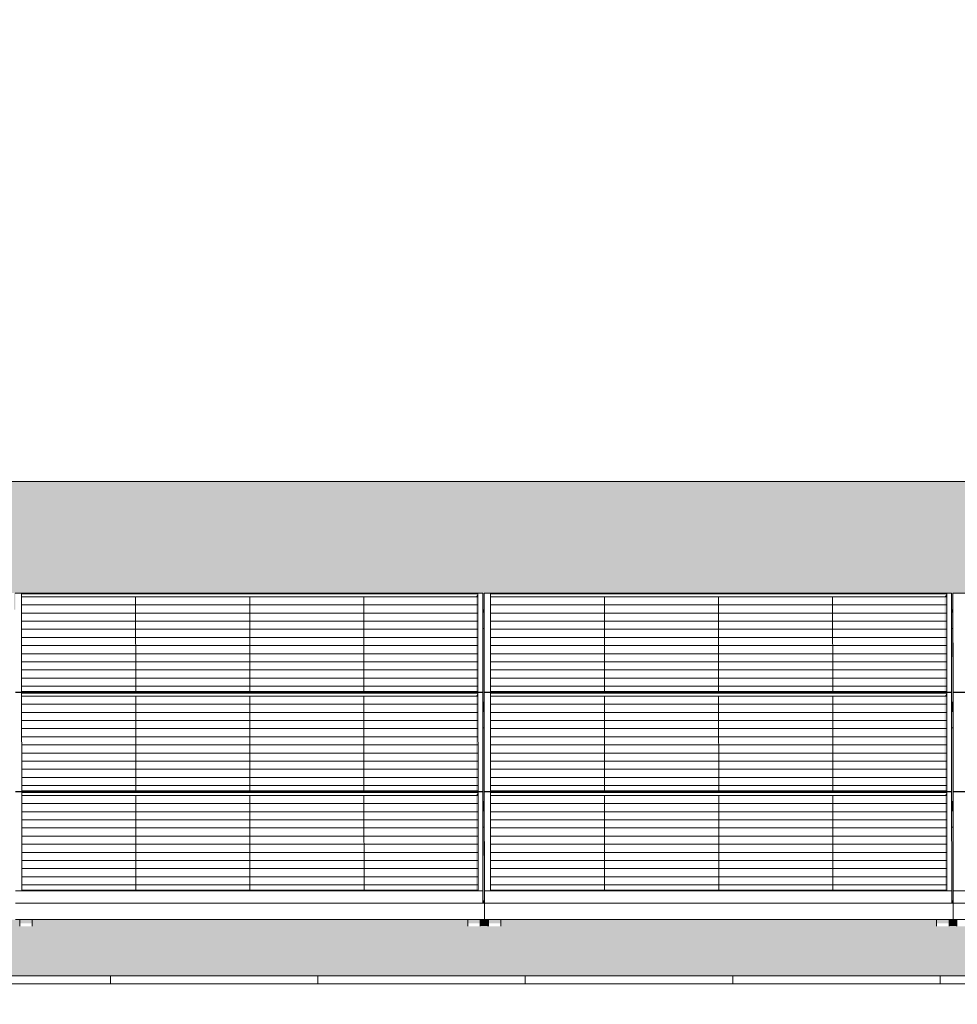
# Model space of a CAD drawing. Header units: metres. Extents: x -111 to -1, y -8 to 26.
# Tile 253 of 256: x -46.34 to -44.08, y 5.95 to 8.33. Entities that reach past the tile are written whole.
import ezdxf

# ---------------------------------------------------------------- set-up
doc = ezdxf.new("R2010")
doc.units = ezdxf.units.M
doc.header["$MEASUREMENT"] = 0
for name, color, linetype in [('30 Dachaufbau', 7, 'Continuous'), ('70 PV-Anlage', 7, 'Continuous'), ('94 Genehmigungsplanung Bemaßung', 7, 'Continuous')]:
    doc.layers.add(name, color=color, linetype=linetype)
doc.styles.add('ERSTELLTER_STIL_2', font='arial.ttf')
doc.dimstyles.new('ERSTELLTER_STIL__1', dxfattribs={"dimtxt": 0.25, "dimasz": 0.19, "dimexe": 0.18, "dimexo": 0.1, "dimgap": 0, "dimtad": 1, "dimtih": 1, "dimtoh": 1, "dimzin": 0, "dimdsep": 46, "dimtxsty": 'ERSTELLTER_STIL_2', "dimblk": 'ARROWHEAD_6', "dimblk1": 'ARROWHEAD_6', "dimblk2": 'ARROWHEAD_6', "dimcen": 0.09, "dimclrd": 7, "dimclre": 7, "dimclrt": 7, "dimazin": 0, "dimtfac": 1, "dimtdec": 4, "dimtmove": 0, "dimatfit": 3, "dimfxl": 1, "dimtolj": 1, "dimtzin": 0, "dimarcsym": 0})

# ---------------------------------------------------------------- blocks, each defined once
blk = doc.blocks.new('*X3', base_point=(-27236.1321, 0))
at = {"layer": '30 Dachaufbau', "color": 7, "linetype": 'Continuous', "lineweight": 13}
for p, q in [((-46.1225, 6.0035), (-46.1225, 6.0233)), ((-46.1225, 6.0035), (-46.1225, 6.0233)), ((-45.6225, 6.0035), (-45.6225, 6.0233)), ((-45.6225, 6.0035), (-45.6225, 6.0233)), ((-45.1225, 6.0035), (-45.1225, 6.0233)), ((-45.1225, 6.0035), (-45.1225, 6.0233)), ((-44.6225, 6.0035), (-44.6225, 6.0233)), ((-44.6225, 6.0035), (-44.6225, 6.0233)), ((-44.1225, 6.0035), (-44.1225, 6.0233)), ((-44.1225, 6.0035), (-44.1225, 6.0233))]:
    blk.add_line(p, q, dxfattribs=at)
blk = doc.blocks.new('*X34', base_point=(-27236.1321, 0))
at = {"layer": '30 Dachaufbau', "linetype": 'Continuous', "lineweight": 0, "true_color": 0x000000}
blk.add_hatch(color=18, dxfattribs=at).paths.add_polyline_path([(-45.225, 6.8599), (-45.2249, 6.6824), (-45.2214, 6.6824), (-45.2215, 6.8599)])
blk = doc.blocks.new('*X35', base_point=(-27236.1321, 0))
at = {"layer": '30 Dachaufbau', "linetype": 'Continuous', "lineweight": 0, "true_color": 0x000000}
blk.add_hatch(color=18, dxfattribs=at).paths.add_polyline_path([(-45.2214, 6.6205), (-45.2249, 6.6205), (-45.2247, 6.443), (-45.2213, 6.443)])
blk = doc.blocks.new('*X36', base_point=(-27236.1321, 0))
at = {"layer": '30 Dachaufbau', "linetype": 'Continuous', "lineweight": 0, "true_color": 0x000000}
blk.add_hatch(color=18, dxfattribs=at).paths.add_polyline_path([(-45.2212, 6.3811), (-45.2247, 6.3811), (-45.2246, 6.2278), (-45.2246, 6.2036), (-45.2211, 6.2036)])
blk = doc.blocks.new('*X37', base_point=(-27236.1321, 0))
at = {"layer": '30 Dachaufbau', "linetype": 'Continuous', "lineweight": 0, "true_color": 0x000000}
blk.add_hatch(color=18, dxfattribs=at).paths.add_polyline_path([(-44.0915, 6.8599), (-44.095, 6.8599), (-44.0949, 6.6824), (-44.0914, 6.6824)])
blk = doc.blocks.new('*X38', base_point=(-27236.1321, 0))
at = {"layer": '30 Dachaufbau', "linetype": 'Continuous', "lineweight": 0, "true_color": 0x000000}
blk.add_hatch(color=18, dxfattribs=at).paths.add_polyline_path([(-44.0949, 6.6205), (-44.0947, 6.443), (-44.0913, 6.443), (-44.0914, 6.6205)])
blk = doc.blocks.new('*X39', base_point=(-27236.1321, 0))
at = {"layer": '30 Dachaufbau', "linetype": 'Continuous', "lineweight": 0, "true_color": 0x000000}
blk.add_hatch(color=18, dxfattribs=at).paths.add_polyline_path([(-44.0912, 6.3811), (-44.0947, 6.3811), (-44.0946, 6.2278), (-44.0946, 6.2036), (-44.0911, 6.2036)])
blk = doc.blocks.new('*X106', base_point=(-27236.1321, 0))
at = {"layer": '30 Dachaufbau', "linetype": 'Continuous', "lineweight": 0, "true_color": 0x000000}
h = blk.add_hatch(color=18, dxfattribs=at)
h.paths.add_polyline_path([(-58.6225, 7.2143), (-58.6225, 6.0233), (-16.8411, 6.0233), (-16.8411, 7.2143), (-22.8511, 7.2143), (-22.8511, 7.0042), (-37.6511, 7.0042), (-37.6511, 7.2143)])
h.paths.add_polyline_path([(-57.6516, 6.9157), (-57.6516, 6.9454), (-56.5251, 6.9454), (-56.525, 6.9051), (-56.5216, 6.9051), (-56.5216, 6.9157), (-56.5216, 6.9454), (-55.3951, 6.9454), (-55.395, 6.9051), (-55.3916, 6.9051), (-55.3916, 6.9157), (-55.3916, 6.9454), (-54.2651, 6.9454), (-54.265, 6.9051), (-54.2616, 6.9051), (-54.2616, 6.9157), (-54.2616, 6.9454), (-53.1351, 6.9454), (-53.135, 6.9051), (-53.1316, 6.9051), (-53.1316, 6.9157), (-53.1316, 6.9454), (-52.0051, 6.9454), (-52.005, 6.9051), (-52.0016, 6.9051), (-52.0016, 6.9157), (-52.0016, 6.9454), (-50.8751, 6.9454), (-50.875, 6.9051), (-50.8716, 6.9051), (-50.8716, 6.9157), (-50.8716, 6.9454), (-49.7451, 6.9454), (-49.745, 6.9051), (-49.7416, 6.9051), (-49.7416, 6.9157), (-49.7416, 6.9454), (-48.6151, 6.9454), (-48.615, 6.9051), (-48.6116, 6.9051), (-48.6116, 6.9157), (-48.6116, 6.9454), (-47.4851, 6.9454), (-47.485, 6.9051), (-47.4816, 6.9051), (-47.4816, 6.9157), (-47.4816, 6.9454), (-46.3551, 6.9454), (-46.355, 6.9051), (-46.3516, 6.9051), (-46.3516, 6.9157), (-46.3516, 6.9454), (-45.2251, 6.9454), (-45.225, 6.9051), (-45.2216, 6.9051), (-45.2216, 6.9157), (-45.2216, 6.9454), (-44.0951, 6.9454), (-44.095, 6.9051), (-44.0916, 6.9051), (-44.0916, 6.9157), (-44.0916, 6.9454), (-42.9651, 6.9454), (-42.965, 6.9051), (-42.9616, 6.9051), (-42.9616, 6.9157), (-42.9616, 6.9454), (-41.8351, 6.9454), (-41.835, 6.9051), (-41.8316, 6.9051), (-41.8316, 6.9157), (-41.8316, 6.9454), (-40.7051, 6.9454), (-40.705, 6.9051), (-40.7016, 6.9051), (-40.7016, 6.9157), (-40.7016, 6.9454), (-39.5751, 6.9454), (-39.575, 6.9051), (-39.5716, 6.9051), (-39.5716, 6.9157), (-39.5716, 6.9454), (-38.4451, 6.9454), (-38.445, 6.9051), (-38.4416, 6.9051), (-38.4416, 6.9157), (-38.4416, 6.9454), (-37.3151, 6.9454), (-37.315, 6.9051), (-37.3116, 6.9051), (-37.3116, 6.9157), (-37.3116, 6.9454), (-36.1851, 6.9454), (-36.185, 6.9051), (-36.1816, 6.9051), (-36.1816, 6.9157), (-36.1816, 6.9454), (-35.0551, 6.9454), (-35.055, 6.9051), (-35.0516, 6.9051), (-35.0516, 6.9157), (-35.0516, 6.9454), (-33.9251, 6.9454), (-33.925, 6.9051), (-33.9216, 6.9051), (-33.9216, 6.9157), (-33.9216, 6.9454), (-32.7951, 6.9454), (-32.795, 6.9051), (-32.7916, 6.9051), (-32.7916, 6.9157), (-32.7916, 6.9454), (-31.6651, 6.9454), (-31.665, 6.9051), (-31.6616, 6.9051), (-31.6616, 6.9157), (-31.6616, 6.9454), (-30.5351, 6.9454), (-30.535, 6.9051), (-30.5316, 6.9051), (-30.5316, 6.9157), (-30.5316, 6.9454), (-29.4051, 6.9454), (-29.405, 6.9051), (-29.4016, 6.9051), (-29.4016, 6.9157), (-29.4016, 6.9454), (-28.2751, 6.9454), (-28.275, 6.9051), (-28.2716, 6.9051), (-28.2716, 6.9157), (-28.2716, 6.9454), (-27.1451, 6.9454), (-27.145, 6.9051), (-27.1416, 6.9051), (-27.1416, 6.9157), (-27.1416, 6.9454), (-26.0151, 6.9454), (-26.015, 6.9051), (-26.0116, 6.9051), (-26.0116, 6.9157), (-26.0116, 6.9454), (-24.8851, 6.9454), (-24.885, 6.9051), (-24.8816, 6.9051), (-24.8816, 6.9157), (-24.8816, 6.9454), (-23.7551, 6.9454), (-23.755, 6.9051), (-23.7516, 6.9051), (-23.7516, 6.9157), (-23.7516, 6.9454), (-22.6251, 6.9454), (-22.625, 6.9051), (-22.6216, 6.9051), (-22.6216, 6.9157), (-22.6216, 6.9454), (-21.4951, 6.9454), (-21.495, 6.9051), (-21.4916, 6.9051), (-21.4916, 6.9157), (-21.4916, 6.9454), (-20.3651, 6.9454), (-20.365, 6.9051), (-20.3616, 6.9051), (-20.3616, 6.9157), (-20.3616, 6.9454), (-19.2351, 6.9454), (-19.235, 6.9051), (-19.2316, 6.9051), (-19.2316, 6.9157), (-19.2316, 6.9454), (-18.1051, 6.9454), (-18.105, 6.9051), (-18.1016, 6.9051), (-18.1016, 6.8995), (-18.1016, 6.8599), (-18.105, 6.8599), (-18.1049, 6.6824), (-18.1014, 6.6824), (-18.1014, 6.6768), (-18.1014, 6.6657), (-18.1014, 6.6601), (-18.1014, 6.6205), (-18.1049, 6.6205), (-18.1047, 6.443), (-18.1013, 6.443), (-18.1012, 6.4374), (-18.1012, 6.4263), (-18.1012, 6.4207), (-18.1012, 6.3811), (-18.1047, 6.3811), (-18.1046, 6.2278), (-18.1046, 6.2036), (-18.1011, 6.2036), (-18.1011, 6.1981), (-18.1011, 6.1584), (-18.1111, 6.1584), (-18.1111, 6.1427), (-18.1411, 6.1427), (-18.1411, 6.1434), (-18.1411, 6.1469), (-18.1411, 6.1584), (-19.1911, 6.1584), (-19.1911, 6.1427), (-19.2211, 6.1427), (-19.2211, 6.1434), (-19.2211, 6.1469), (-19.2211, 6.1584), (-19.2411, 6.1584), (-19.2411, 6.1427), (-19.2711, 6.1427), (-19.2711, 6.1434), (-19.2711, 6.1469), (-19.2711, 6.1584), (-20.3211, 6.1584), (-20.3211, 6.1427), (-20.3511, 6.1427), (-20.3511, 6.1434), (-20.3511, 6.1469), (-20.3511, 6.1584), (-20.3711, 6.1584), (-20.3711, 6.1427), (-20.4011, 6.1427), (-20.4011, 6.1434), (-20.4011, 6.1469), (-20.4011, 6.1584), (-21.4511, 6.1584), (-21.4511, 6.1427), (-21.4811, 6.1427), (-21.4811, 6.1434), (-21.4811, 6.1468), (-21.4811, 6.1584), (-21.5011, 6.1584), (-21.5011, 6.1427), (-21.5311, 6.1427), (-21.5311, 6.1434), (-21.5311, 6.1469), (-21.5311, 6.1584), (-22.5811, 6.1584), (-22.5811, 6.1427), (-22.6111, 6.1427), (-22.6111, 6.1434), (-22.6111, 6.1468), (-22.6111, 6.1584), (-22.6311, 6.1584), (-22.6311, 6.1427), (-22.6611, 6.1427), (-22.6611, 6.1434), (-22.6611, 6.1469), (-22.6611, 6.1584), (-23.7111, 6.1584), (-23.7111, 6.1427), (-23.7411, 6.1427), (-23.7411, 6.1434), (-23.7411, 6.1468), (-23.7411, 6.1584), (-23.7611, 6.1584), (-23.7611, 6.1427), (-23.7911, 6.1427), (-23.7911, 6.1434), (-23.7911, 6.1468), (-23.7911, 6.1584), (-24.8411, 6.1584), (-24.8411, 6.1426), (-24.8711, 6.1426), (-24.8711, 6.1434), (-24.8711, 6.1468), (-24.8711, 6.1584), (-24.8911, 6.1584), (-24.8911, 6.1426), (-24.9211, 6.1426), (-24.9211, 6.1434), (-24.9211, 6.1468), (-24.9211, 6.1584), (-25.9711, 6.1584), (-25.9711, 6.1426), (-26.0011, 6.1426), (-26.0011, 6.1434), (-26.0011, 6.1468), (-26.0011, 6.1584), (-26.0211, 6.1584), (-26.0211, 6.1426), (-26.0511, 6.1426), (-26.0511, 6.1434), (-26.0511, 6.1468), (-26.0511, 6.1584), (-27.1011, 6.1584), (-27.1011, 6.1426), (-27.1311, 6.1426), (-27.1311, 6.1434), (-27.1311, 6.1468), (-27.1311, 6.1584), (-27.1511, 6.1584), (-27.1511, 6.1426), (-27.1811, 6.1426), (-27.1811, 6.1434), (-27.1811, 6.1468), (-27.1811, 6.1584), (-28.2311, 6.1584), (-28.2311, 6.1426), (-28.2611, 6.1426), (-28.2611, 6.1434), (-28.2611, 6.1468), (-28.2611, 6.1584), (-28.2811, 6.1584), (-28.2811, 6.1426), (-28.3111, 6.1426), (-28.3111, 6.1434), (-28.3111, 6.1468), (-28.3111, 6.1584), (-29.3611, 6.1584), (-29.3611, 6.1426), (-29.3911, 6.1426), (-29.3911, 6.1434), (-29.3911, 6.1467), (-29.3911, 6.1584), (-29.4111, 6.1584), (-29.4111, 6.1426), (-29.4411, 6.1426), (-29.4411, 6.1434), (-29.4411, 6.1468), (-29.4411, 6.1584), (-30.4911, 6.1584), (-30.4911, 6.1426), (-30.5211, 6.1426), (-30.5211, 6.1434), (-30.5211, 6.1468), (-30.5211, 6.1584), (-30.5411, 6.1584), (-30.5411, 6.1426), (-30.5711, 6.1426), (-30.5711, 6.1434), (-30.5711, 6.1468), (-30.5711, 6.1584), (-31.6211, 6.1584), (-31.6211, 6.1426), (-31.6511, 6.1426), (-31.6511, 6.1434), (-31.6511, 6.1467), (-31.6511, 6.1584), (-31.6711, 6.1584), (-31.6711, 6.1426), (-31.7011, 6.1426), (-31.7011, 6.1434), (-31.7011, 6.1467), (-31.7011, 6.1584), (-32.7511, 6.1584), (-32.7511, 6.1425), (-32.7811, 6.1425), (-32.7811, 6.1434), (-32.7811, 6.1467), (-32.7811, 6.1584), (-32.8011, 6.1584), (-32.8011, 6.1425), (-32.8311, 6.1425), (-32.8311, 6.1434), (-32.8311, 6.1467), (-32.8311, 6.1584), (-33.8811, 6.1584), (-33.8811, 6.1425), (-33.9111, 6.1425), (-33.9111, 6.1434), (-33.9111, 6.1467), (-33.9111, 6.1584), (-33.9311, 6.1584), (-33.9311, 6.1425), (-33.9611, 6.1425), (-33.9611, 6.1434), (-33.9611, 6.1467), (-33.9611, 6.1584), (-35.0111, 6.1584), (-35.0111, 6.1425), (-35.0411, 6.1425), (-35.0411, 6.1434), (-35.0411, 6.1467), (-35.0411, 6.1584), (-35.0611, 6.1584), (-35.0611, 6.1425), (-35.0911, 6.1425), (-35.0911, 6.1434), (-35.0911, 6.1467), (-35.0911, 6.1584), (-36.1411, 6.1584), (-36.1411, 6.1425), (-36.1711, 6.1425), (-36.1711, 6.1434), (-36.1711, 6.1466), (-36.1711, 6.1584), (-36.1911, 6.1584), (-36.1911, 6.1425), (-36.2211, 6.1425), (-36.2211, 6.1434), (-36.2211, 6.1467), (-36.2211, 6.1584), (-37.2711, 6.1584), (-37.2711, 6.1425), (-37.3011, 6.1425), (-37.3011, 6.1434), (-37.3011, 6.1467), (-37.3011, 6.1584), (-37.3211, 6.1584), (-37.3211, 6.1425), (-37.3511, 6.1425), (-37.3511, 6.1434), (-37.3511, 6.1467), (-37.3511, 6.1584), (-38.4011, 6.1584), (-38.4011, 6.1425), (-38.4311, 6.1425), (-38.4311, 6.1434), (-38.4311, 6.1466), (-38.4311, 6.1584), (-38.4511, 6.1584), (-38.4511, 6.1425), (-38.4811, 6.1425), (-38.4811, 6.1434), (-38.4811, 6.1467), (-38.4811, 6.1584), (-39.5311, 6.1584), (-39.5311, 6.1424), (-39.5611, 6.1424), (-39.5611, 6.1434), (-39.5611, 6.1466), (-39.5611, 6.1584), (-39.5811, 6.1584), (-39.5811, 6.1424), (-39.6111, 6.1424), (-39.6111, 6.1434), (-39.6111, 6.1466), (-39.6111, 6.1584), (-40.6611, 6.1584), (-40.6611, 6.1424), (-40.6911, 6.1424), (-40.6911, 6.1434), (-40.6911, 6.1466), (-40.6911, 6.1584), (-40.7111, 6.1584), (-40.7111, 6.1424), (-40.7411, 6.1424), (-40.7411, 6.1434), (-40.7411, 6.1466), (-40.7411, 6.1584), (-41.7911, 6.1584), (-41.7911, 6.1424), (-41.8211, 6.1424), (-41.8211, 6.1434), (-41.8211, 6.1466), (-41.8211, 6.1584), (-41.8411, 6.1584), (-41.8411, 6.1424), (-41.8711, 6.1424), (-41.8711, 6.1434), (-41.8711, 6.1466), (-41.8711, 6.1584), (-42.9211, 6.1584), (-42.9211, 6.1424), (-42.9511, 6.1424), (-42.9511, 6.1434), (-42.9511, 6.1466), (-42.9511, 6.1584), (-42.9711, 6.1584), (-42.9711, 6.1424), (-43.0011, 6.1424), (-43.0011, 6.1434), (-43.0011, 6.1466), (-43.0011, 6.1584), (-44.0511, 6.1584), (-44.0511, 6.1424), (-44.0811, 6.1424), (-44.0811, 6.1434), (-44.0811, 6.1466), (-44.0811, 6.1584), (-44.1011, 6.1584), (-44.1011, 6.1424), (-44.1311, 6.1424), (-44.1311, 6.1434), (-44.1311, 6.1466), (-44.1311, 6.1584), (-45.1811, 6.1584), (-45.1811, 6.1424), (-45.2111, 6.1424), (-45.2111, 6.1434), (-45.2111, 6.1466), (-45.2111, 6.1584), (-45.2311, 6.1584), (-45.2311, 6.1424), (-45.2611, 6.1424), (-45.2611, 6.1434), (-45.2611, 6.1466), (-45.2611, 6.1584), (-46.3111, 6.1584), (-46.3111, 6.1424), (-46.3411, 6.1424), (-46.3411, 6.1434), (-46.3411, 6.1465), (-46.3411, 6.1584), (-46.3611, 6.1584), (-46.3611, 6.1424), (-46.3911, 6.1424), (-46.3911, 6.1434), (-46.3911, 6.1466), (-46.3911, 6.1584), (-47.4411, 6.1584), (-47.4411, 6.1423), (-47.4711, 6.1423), (-47.4711, 6.1434), (-47.4711, 6.1465), (-47.4711, 6.1584), (-47.4911, 6.1584), (-47.4911, 6.1423), (-47.5211, 6.1423), (-47.5211, 6.1434), (-47.5211, 6.1465), (-47.5211, 6.1584), (-48.5711, 6.1584), (-48.5711, 6.1423), (-48.6011, 6.1423), (-48.6011, 6.1434), (-48.6011, 6.1465), (-48.6011, 6.1584), (-48.6211, 6.1584), (-48.6211, 6.1423), (-48.6511, 6.1423), (-48.6511, 6.1434), (-48.6511, 6.1465), (-48.6511, 6.1584), (-49.7011, 6.1584), (-49.7011, 6.1423), (-49.7311, 6.1423), (-49.7311, 6.1434), (-49.7311, 6.1465), (-49.7311, 6.1584), (-49.7511, 6.1584), (-49.7511, 6.1423), (-49.7811, 6.1423), (-49.7811, 6.1434), (-49.7811, 6.1465), (-49.7811, 6.1584), (-50.8311, 6.1584), (-50.8311, 6.1423), (-50.8611, 6.1423), (-50.8611, 6.1434), (-50.8611, 6.1465), (-50.8611, 6.1584), (-50.8811, 6.1584), (-50.8811, 6.1423), (-50.9111, 6.1423), (-50.9111, 6.1434), (-50.9111, 6.1465), (-50.9111, 6.1584), (-51.9611, 6.1584), (-51.9611, 6.1423), (-51.9911, 6.1423), (-51.9911, 6.1434), (-51.9911, 6.1464), (-51.9911, 6.1584), (-52.0111, 6.1584), (-52.0111, 6.1423), (-52.0411, 6.1423), (-52.0411, 6.1434), (-52.0411, 6.1465), (-52.0411, 6.1584), (-53.0911, 6.1584), (-53.0911, 6.1423), (-53.1211, 6.1423), (-53.1211, 6.1434), (-53.1211, 6.1465), (-53.1211, 6.1584), (-53.1411, 6.1584), (-53.1411, 6.1423), (-53.1711, 6.1423), (-53.1711, 6.1434), (-53.1711, 6.1464), (-53.1711, 6.1584), (-54.2211, 6.1584), (-54.2211, 6.1423), (-54.2511, 6.1423), (-54.2511, 6.1434), (-54.2511, 6.1464), (-54.2511, 6.1584), (-54.2711, 6.1584), (-54.2711, 6.1423), (-54.3011, 6.1423), (-54.3011, 6.1434), (-54.3011, 6.1464), (-54.3011, 6.1584), (-55.3511, 6.1584), (-55.3511, 6.1422), (-55.3811, 6.1422), (-55.3811, 6.1434), (-55.3811, 6.1464), (-55.3811, 6.1584), (-55.4011, 6.1584), (-55.4011, 6.1422), (-55.4311, 6.1422), (-55.4311, 6.1434), (-55.4311, 6.1464), (-55.4311, 6.1584), (-56.4811, 6.1584), (-56.4811, 6.1422), (-56.5111, 6.1422), (-56.5111, 6.1434), (-56.5111, 6.1464), (-56.5111, 6.1584), (-56.5311, 6.1584), (-56.5311, 6.1422), (-56.5611, 6.1422), (-56.5611, 6.1434), (-56.5611, 6.1464), (-56.5611, 6.1584), (-57.6111, 6.1584), (-57.6111, 6.1422), (-57.6411, 6.1422), (-57.6411, 6.1434), (-57.6411, 6.1464), (-57.6411, 6.1584), (-57.6511, 6.1584), (-57.6511, 6.164), (-57.6511, 6.2036), (-57.6512, 6.3811), (-57.6512, 6.3811), (-57.6512, 6.3867), (-57.6512, 6.3978), (-57.6513, 6.4034), (-57.6513, 6.443), (-57.6514, 6.6205), (-57.6514, 6.6205), (-57.6514, 6.6261), (-57.6514, 6.6372), (-57.6514, 6.6428), (-57.6514, 6.6824), (-57.6515, 6.8599), (-57.6516, 6.8599), (-57.6516, 6.8654), (-57.6516, 6.9051)], flags=0)
blk = doc.blocks.new('*D128', base_point=(-27236.1321, 0))
at = {"layer": '94 Genehmigungsplanung Bemaßung', "color": 7, "linetype": 'Continuous', "lineweight": 13}
for p, q in [((-58.1625, 9.3843), (-58.1625, 9.7593)), ((-17.3411, 9.3843), (-17.3411, 9.7593)), ((-58.0625, 9.6718), (-58.2625, 9.4718)), ((-17.2411, 9.6718), (-17.4411, 9.4718)), ((-58.3125, 9.5718), (-58.1625, 9.5718)), ((-58.1625, 9.5718), (-17.3411, 9.5718))]:
    blk.add_line(p, q, dxfattribs=at)
at = {"layer": '94 Genehmigungsplanung Bemaßung', "color": 7, "lineweight": 13, "insert": (-38.1808, 9.6218), "char_height": 0.25, "attachment_point": 7, "style": 'ERSTELLTER_STIL_2'}
blk.add_mtext('\\A1;{\\pql;\\fArial|b0|i0|c0|p0;\\W1.000000;40,82}', dxfattribs=at)
blk = doc.blocks.new('ARROWHEAD_6')
at = {"color": 0, "linetype": 'Continuous', "lineweight": 0}
for p, q in [((-0.5, -0.5), (0.5, 0.5)), ((0, 0), (-1, 0))]:
    blk.add_line(p, q, dxfattribs=at)

msp = doc.modelspace()

# ---------------------------------------------------------------- hatches: boundary and pattern name
at = {"layer": '30 Dachaufbau', "linetype": 'Continuous', "lineweight": 0, "true_color": 0x000000}
for points in [[(-45.225, 6.8599), (-45.2249, 6.6824), (-45.2214, 6.6824), (-45.2215, 6.8599)], [(-44.0915, 6.8599), (-44.095, 6.8599), (-44.0949, 6.6824), (-44.0914, 6.6824)], [(-45.2214, 6.6205), (-45.2249, 6.6205), (-45.2247, 6.443), (-45.2213, 6.443)], [(-44.0949, 6.6205), (-44.0947, 6.443), (-44.0913, 6.443), (-44.0914, 6.6205)], [(-45.2212, 6.3811), (-45.2247, 6.3811), (-45.2246, 6.2278), (-45.2246, 6.2036), (-45.2211, 6.2036)], [(-44.0912, 6.3811), (-44.0947, 6.3811), (-44.0946, 6.2278), (-44.0946, 6.2036), (-44.0911, 6.2036)], [(-46.3111, 6.1584), (-46.3111, 6.1429), (-45.2658, 6.1429), (-45.2611, 6.1424), (-45.2611, 6.1466), (-45.2611, 6.1584)], [(-45.2311, 6.1584), (-45.2311, 6.1429), (-45.2158, 6.1429), (-45.2111, 6.1424), (-45.2111, 6.1466), (-45.2111, 6.1584)], [(-45.1811, 6.1584), (-45.1811, 6.1429), (-44.1358, 6.1429), (-44.1311, 6.1424), (-44.1311, 6.1466), (-44.1311, 6.1584)], [(-44.1011, 6.1584), (-44.1011, 6.1429), (-44.0858, 6.1429), (-44.0811, 6.1424), (-44.0811, 6.1466), (-44.0811, 6.1584)]]:
    msp.add_hatch(color=18, dxfattribs=at).paths.add_polyline_path(points)
at = {"layer": '70 PV-Anlage', "linetype": 'Continuous', "lineweight": 0, "true_color": 0x000000}
for points in [[(-45.2414, 6.9364), (-45.2366, 6.9364), (-45.2366, 6.9438)], [(-45.2413, 6.7086), (-45.2364, 6.7086), (-45.2366, 6.9253), (-45.2366, 6.9364), (-45.2414, 6.9364)], [(-45.2366, 6.9253), (-45.2364, 6.7086), (-45.2366, 6.9438)], [(-45.2216, 6.9454), (-45.2216, 6.9157), (-45.2216, 6.9051), (-45.2216, 6.9026), (-45.2214, 6.678), (-45.2214, 6.7083)], [(-44.1114, 6.9364), (-44.1066, 6.9364), (-44.1066, 6.9438)], [(-44.1113, 6.7086), (-44.1064, 6.7086), (-44.1066, 6.9253), (-44.1066, 6.9364), (-44.1114, 6.9364)], [(-44.1066, 6.9253), (-44.1064, 6.7086), (-44.1066, 6.9438)], [(-44.0916, 6.9454), (-44.0916, 6.9157), (-44.0916, 6.9051), (-44.0916, 6.9026), (-44.0914, 6.678), (-44.0914, 6.7083)], [(-45.2216, 6.9051), (-45.225, 6.9051), (-45.225, 6.8995), (-45.2216, 6.8995), (-45.2216, 6.9026)], [(-44.0916, 6.9051), (-44.095, 6.9051), (-44.095, 6.8995), (-44.0916, 6.8995), (-44.0916, 6.9026)], [(-45.225, 6.8995), (-45.225, 6.8599), (-45.2216, 6.8599), (-45.2216, 6.8622), (-45.2216, 6.8995)], [(-45.2216, 6.8622), (-45.2216, 6.8599), (-45.2216, 6.8995), (-45.2216, 6.9026)], [(-45.2216, 6.8995), (-45.2216, 6.8599), (-45.2215, 6.8599)], [(-44.095, 6.8995), (-44.095, 6.8599), (-44.0916, 6.8599), (-44.0916, 6.8622), (-44.0916, 6.8995)], [(-44.0916, 6.8622), (-44.0916, 6.8599), (-44.0916, 6.8995), (-44.0916, 6.9026)], [(-44.0916, 6.8995), (-44.0916, 6.8599), (-44.0915, 6.8599)], [(-45.2413, 6.697), (-45.2364, 6.697), (-45.2364, 6.7044)], [(-45.2413, 6.697), (-45.2411, 6.4692), (-45.2363, 6.4692), (-45.2364, 6.697)], [(-45.2364, 6.7044), (-45.2364, 6.697), (-45.2362, 6.4692)], [(-45.2214, 6.706), (-45.2214, 6.6763), (-45.2212, 6.4374), (-45.2212, 6.4671)], [(-44.1113, 6.697), (-44.1064, 6.697), (-44.1064, 6.7044)], [(-44.1113, 6.697), (-44.1111, 6.4692), (-44.1063, 6.4692), (-44.1064, 6.697)], [(-44.1064, 6.7044), (-44.1064, 6.697), (-44.1062, 6.4692)], [(-44.0914, 6.706), (-44.0914, 6.6763), (-44.0912, 6.4374), (-44.0912, 6.4671)], [(-45.2249, 6.6824), (-45.2249, 6.6768), (-45.2214, 6.6768), (-45.2214, 6.678), (-45.2214, 6.6824)], [(-45.2249, 6.6768), (-45.2249, 6.6657), (-45.2214, 6.6657), (-45.2214, 6.6768)], [(-44.0949, 6.6824), (-44.0949, 6.6768), (-44.0914, 6.6768), (-44.0914, 6.678), (-44.0914, 6.6824)], [(-44.0949, 6.6768), (-44.0949, 6.6657), (-44.0914, 6.6657), (-44.0914, 6.6768)], [(-45.2249, 6.6657), (-45.2249, 6.6601), (-45.2214, 6.6601), (-45.2214, 6.6657)], [(-45.2249, 6.6601), (-45.2249, 6.6205), (-45.2214, 6.6205), (-45.2214, 6.6261), (-45.2214, 6.6601)], [(-45.2214, 6.6261), (-45.2214, 6.6205), (-45.2214, 6.6601), (-45.2214, 6.6657)], [(-45.2214, 6.6601), (-45.2214, 6.6205), (-45.2214, 6.6205)], [(-44.0914, 6.6657), (-44.0949, 6.6657), (-44.0949, 6.6601), (-44.0914, 6.6601)], [(-44.0949, 6.6601), (-44.0949, 6.6205), (-44.0914, 6.6205), (-44.0914, 6.6261), (-44.0914, 6.6601)], [(-44.0914, 6.6261), (-44.0914, 6.6205), (-44.0914, 6.6601), (-44.0914, 6.6657)], [(-44.0914, 6.6601), (-44.0914, 6.6205), (-44.0914, 6.6205)], [(-45.2411, 6.4576), (-45.2362, 6.4576), (-45.2362, 6.4651)], [(-45.241, 6.2298), (-45.2361, 6.2298), (-45.2362, 6.4447), (-45.2362, 6.4576), (-45.2411, 6.4576)], [(-45.2361, 6.2312), (-45.2362, 6.4651), (-45.2362, 6.4447)], [(-45.2212, 6.4369), (-45.2212, 6.4263), (-45.2212, 6.4219), (-45.2211, 6.1981), (-45.2211, 6.2278), (-45.2212, 6.4667)], [(-44.1111, 6.4576), (-44.1062, 6.4576), (-44.1062, 6.4651)], [(-44.111, 6.2298), (-44.1061, 6.2298), (-44.1062, 6.4446), (-44.1062, 6.4576), (-44.1111, 6.4576)], [(-44.1062, 6.4651), (-44.1062, 6.4446), (-44.1061, 6.2312)], [(-44.0912, 6.4667), (-44.0912, 6.4369), (-44.0912, 6.4263), (-44.0912, 6.4219), (-44.0911, 6.1981), (-44.0911, 6.2278)], [(-45.2213, 6.443), (-45.2247, 6.443), (-45.2247, 6.4374), (-45.2213, 6.4374)], [(-45.2247, 6.4374), (-45.2247, 6.4263), (-45.2212, 6.4263), (-45.2212, 6.4374)], [(-44.0947, 6.443), (-44.0947, 6.4374), (-44.0913, 6.4374), (-44.0913, 6.443)], [(-44.0947, 6.4374), (-44.0947, 6.4263), (-44.0912, 6.4263), (-44.0912, 6.4374)], [(-45.2212, 6.4263), (-45.2247, 6.4263), (-45.2247, 6.4207), (-45.2212, 6.4207), (-45.2212, 6.4219)], [(-45.2247, 6.4207), (-45.2247, 6.3811), (-45.2212, 6.3811), (-45.2212, 6.4207)], [(-45.2212, 6.4207), (-45.2212, 6.3811), (-45.2212, 6.3811)], [(-44.0912, 6.4263), (-44.0947, 6.4263), (-44.0947, 6.4207), (-44.0912, 6.4207), (-44.0912, 6.4219)], [(-44.0912, 6.4207), (-44.0947, 6.4207), (-44.0947, 6.3811), (-44.0912, 6.3811)], [(-44.0912, 6.4207), (-44.0912, 6.3811), (-44.0912, 6.3811)], [(-45.2246, 6.2036), (-45.2246, 6.1984), (-45.2211, 6.1981), (-45.2211, 6.2009), (-45.2211, 6.2036)], [(-44.0946, 6.2036), (-44.0946, 6.1984), (-44.0911, 6.1981), (-44.0911, 6.2009), (-44.0911, 6.2036)], [(-46.3111, 6.1584), (-46.3411, 6.1584), (-46.3411, 6.1495), (-46.3111, 6.1495)], [(-45.2611, 6.1584), (-45.2611, 6.1466), (-45.2611, 6.1434)], [(-45.2311, 6.1584), (-45.2611, 6.1584), (-45.2611, 6.1495), (-45.2311, 6.1495)], [(-45.2111, 6.1466), (-45.2111, 6.1434), (-45.2111, 6.1584)], [(-45.1811, 6.1584), (-45.2111, 6.1584), (-45.2111, 6.1495), (-45.1811, 6.1495)], [(-44.1311, 6.1584), (-44.1311, 6.1466), (-44.1311, 6.1434)], [(-44.1011, 6.1584), (-44.1311, 6.1584), (-44.1311, 6.1495), (-44.1011, 6.1495)], [(-44.0811, 6.1466), (-44.0811, 6.1434), (-44.0811, 6.1584)]]:
    msp.add_hatch(color=18, dxfattribs=at).paths.add_polyline_path(points)

# ---------------------------------------------------------------- linework, layer by layer
at = {"layer": '30 Dachaufbau', "color": 7, "linetype": 'Continuous', "lineweight": 13}
for p, q in [((-37.6511, 7.2143), (-58.6225, 7.2143)), ((-58.6225, 6.0233), (-16.8411, 6.0233)), ((-16.8411, 6.0035), (-58.6225, 6.0035))]:
    msp.add_line(p, q, dxfattribs=at)
at = {"layer": '70 PV-Anlage', "color": 7, "linetype": 'Continuous', "lineweight": 13}
for p, q in [((-45.2251, 6.9454), (-46.3516, 6.9454)), ((-46.3364, 6.7086), (-46.3366, 6.9438)), ((-46.3366, 6.9438), (-45.2366, 6.9438)), ((-45.2366, 6.9364), (-46.3366, 6.9364)), ((-46.0616, 6.9364), (-46.0616, 6.9365)), ((-46.0614, 6.7086), (-46.0616, 6.9364)), ((-45.7866, 6.9364), (-45.7866, 6.9365)), ((-45.7864, 6.7086), (-45.7866, 6.9364)), ((-45.5116, 6.9364), (-45.5116, 6.9365)), ((-45.5114, 6.7086), (-45.5116, 6.9364)), ((-45.2366, 6.9438), (-45.2364, 6.7086)), ((-45.2366, 6.9364), (-45.2366, 6.9438)), ((-45.2249, 6.7065), (-45.2251, 6.9454)), ((-44.0951, 6.9454), (-45.2216, 6.9454)), ((-45.2216, 6.9454), (-45.2214, 6.7065)), ((-45.2216, 6.9157), (-45.2216, 6.9454)), ((-45.2064, 6.7086), (-45.2066, 6.9438)), ((-45.2066, 6.9438), (-44.1066, 6.9438)), ((-44.1066, 6.9364), (-45.2066, 6.9364)), ((-44.9316, 6.9364), (-44.9316, 6.9365)), ((-44.9314, 6.7086), (-44.9316, 6.9364)), ((-44.6566, 6.9364), (-44.6566, 6.9365)), ((-44.6564, 6.7086), (-44.6566, 6.9364)), ((-44.3816, 6.9364), (-44.3816, 6.9365)), ((-44.3814, 6.7086), (-44.3816, 6.9364)), ((-44.1066, 6.9438), (-44.1064, 6.7086)), ((-44.1066, 6.9364), (-44.1066, 6.9438)), ((-44.0949, 6.7065), (-44.0951, 6.9454)), ((-42.9651, 6.9454), (-44.0916, 6.9454)), ((-44.0916, 6.9454), (-44.0914, 6.7065)), ((-44.0916, 6.9157), (-44.0916, 6.9454)), ((-46.3366, 6.9169), (-45.2366, 6.9169)), ((-45.2216, 6.9051), (-45.225, 6.9051)), ((-45.2216, 6.9157), (-45.2216, 6.9051)), ((-45.2216, 6.9051), (-45.2216, 6.8995)), ((-45.2066, 6.9169), (-44.1066, 6.9169)), ((-44.0916, 6.9051), (-44.095, 6.9051)), ((-44.0916, 6.9157), (-44.0916, 6.9051)), ((-44.0916, 6.9051), (-44.0916, 6.8995)), ((-46.3365, 6.8973), (-45.2365, 6.8973)), ((-45.225, 6.8995), (-45.2216, 6.8995)), ((-45.2216, 6.8599), (-45.2216, 6.8995)), ((-45.2216, 6.8995), (-45.2214, 6.6824)), ((-45.2065, 6.8973), (-44.1065, 6.8973)), ((-44.095, 6.8995), (-44.0916, 6.8995)), ((-44.0916, 6.8599), (-44.0916, 6.8995)), ((-44.0916, 6.8995), (-44.0914, 6.6824)), ((-46.3365, 6.8777), (-45.2365, 6.8777)), ((-46.3365, 6.8581), (-45.2365, 6.8581)), ((-45.225, 6.8599), (-45.2216, 6.8599)), ((-45.2065, 6.8777), (-44.1065, 6.8777)), ((-45.2065, 6.8581), (-44.1065, 6.8581)), ((-44.095, 6.8599), (-44.0916, 6.8599)), ((-46.3365, 6.8385), (-45.2365, 6.8385)), ((-45.2065, 6.8385), (-44.1065, 6.8385)), ((-46.3365, 6.8189), (-45.2365, 6.8189)), ((-45.2065, 6.8189), (-44.1065, 6.8189)), ((-46.3365, 6.7993), (-45.2365, 6.7993)), ((-45.2065, 6.7993), (-44.1065, 6.7993)), ((-46.3365, 6.7797), (-45.2365, 6.7797)), ((-45.2065, 6.7797), (-44.1065, 6.7797)), ((-46.3364, 6.7601), (-45.2365, 6.7601)), ((-46.3364, 6.7405), (-45.2364, 6.7405)), ((-45.2064, 6.7601), (-44.1065, 6.7601)), ((-45.2064, 6.7405), (-44.1064, 6.7405)), ((-46.3364, 6.7209), (-45.2364, 6.7209)), ((-45.2064, 6.7209), (-44.1064, 6.7209)), ((-46.3514, 6.7065), (-45.2249, 6.7065)), ((-45.2249, 6.706), (-46.3514, 6.706)), ((-45.2364, 6.7086), (-46.3364, 6.7086)), ((-46.3362, 6.4692), (-46.3364, 6.7044)), ((-46.3364, 6.7044), (-45.2364, 6.7044)), ((-45.2364, 6.697), (-46.3364, 6.697)), ((-46.0614, 6.697), (-46.0614, 6.6971)), ((-46.0613, 6.4692), (-46.0614, 6.697)), ((-45.7864, 6.697), (-45.7864, 6.6971)), ((-45.7863, 6.4692), (-45.7864, 6.697)), ((-45.5114, 6.697), (-45.5114, 6.6971)), ((-45.5113, 6.4692), (-45.5114, 6.697)), ((-45.2364, 6.7044), (-45.2362, 6.4692)), ((-45.2364, 6.697), (-45.2364, 6.7044)), ((-45.2249, 6.706), (-45.2249, 6.7065)), ((-45.2247, 6.4671), (-45.2249, 6.706)), ((-45.2214, 6.7065), (-44.0949, 6.7065)), ((-45.2214, 6.706), (-45.2214, 6.7065)), ((-44.0949, 6.706), (-45.2214, 6.706)), ((-45.2214, 6.706), (-45.2212, 6.4671)), ((-45.2214, 6.6763), (-45.2214, 6.706)), ((-44.1064, 6.7086), (-45.2064, 6.7086)), ((-45.2062, 6.4692), (-45.2064, 6.7044)), ((-45.2064, 6.7044), (-44.1064, 6.7044)), ((-44.1064, 6.697), (-45.2064, 6.697)), ((-44.9314, 6.697), (-44.9314, 6.6971)), ((-44.9313, 6.4692), (-44.9314, 6.697)), ((-44.6564, 6.697), (-44.6564, 6.6971)), ((-44.6563, 6.4692), (-44.6564, 6.697)), ((-44.3814, 6.697), (-44.3814, 6.6971)), ((-44.3813, 6.4692), (-44.3814, 6.697)), ((-44.1064, 6.7044), (-44.1062, 6.4692)), ((-44.1064, 6.697), (-44.1064, 6.7044)), ((-44.0949, 6.706), (-44.0949, 6.7065)), ((-44.0947, 6.4671), (-44.0949, 6.706)), ((-44.0914, 6.7065), (-42.9649, 6.7065)), ((-44.0914, 6.706), (-44.0914, 6.7065)), ((-42.9649, 6.706), (-44.0914, 6.706)), ((-44.0914, 6.706), (-44.0912, 6.4671)), ((-44.0914, 6.6763), (-44.0914, 6.706)), ((-46.3364, 6.6775), (-45.2364, 6.6775)), ((-45.2214, 6.6824), (-45.2249, 6.6824)), ((-45.2249, 6.6768), (-45.2214, 6.6768)), ((-45.2214, 6.6768), (-45.2214, 6.6824)), ((-45.2214, 6.6763), (-45.2214, 6.6657)), ((-45.2064, 6.6775), (-44.1064, 6.6775)), ((-44.0914, 6.6824), (-44.0949, 6.6824)), ((-44.0949, 6.6768), (-44.0914, 6.6768)), ((-44.0914, 6.6768), (-44.0914, 6.6824)), ((-44.0914, 6.6763), (-44.0914, 6.6657)), ((-46.3364, 6.6579), (-45.2364, 6.6579)), ((-45.2214, 6.6657), (-45.2249, 6.6657)), ((-45.2249, 6.6601), (-45.2214, 6.6601)), ((-45.2214, 6.6657), (-45.2214, 6.6601)), ((-45.2214, 6.6205), (-45.2214, 6.6601)), ((-45.2214, 6.6601), (-45.2213, 6.443)), ((-45.2064, 6.6579), (-44.1064, 6.6579)), ((-44.0914, 6.6657), (-44.0949, 6.6657)), ((-44.0949, 6.6601), (-44.0914, 6.6601)), ((-44.0914, 6.6657), (-44.0914, 6.6601)), ((-44.0914, 6.6205), (-44.0914, 6.6601)), ((-44.0914, 6.6601), (-44.0913, 6.443)), ((-46.3364, 6.6383), (-45.2364, 6.6383)), ((-45.2249, 6.6205), (-45.2214, 6.6205)), ((-45.2064, 6.6383), (-44.1064, 6.6383)), ((-44.0949, 6.6205), (-44.0914, 6.6205)), ((-46.3364, 6.6187), (-45.2364, 6.6187)), ((-46.3363, 6.5991), (-45.2363, 6.5991)), ((-45.2064, 6.6187), (-44.1064, 6.6187)), ((-45.2063, 6.5991), (-44.1063, 6.5991)), ((-46.3363, 6.5795), (-45.2363, 6.5795)), ((-45.2063, 6.5795), (-44.1063, 6.5795)), ((-46.3363, 6.5599), (-45.2363, 6.5599)), ((-45.2063, 6.5599), (-44.1063, 6.5599)), ((-46.3363, 6.5403), (-45.2363, 6.5403)), ((-45.2063, 6.5403), (-44.1063, 6.5403)), ((-46.3363, 6.5207), (-45.2363, 6.5207)), ((-45.2063, 6.5207), (-44.1063, 6.5207)), ((-46.3363, 6.5011), (-45.2363, 6.5011)), ((-46.3363, 6.4815), (-45.2363, 6.4815)), ((-45.2063, 6.5011), (-44.1063, 6.5011)), ((-45.2063, 6.4815), (-44.1063, 6.4815)), ((-46.3512, 6.4671), (-45.2247, 6.4671)), ((-45.2247, 6.4667), (-46.3512, 6.4667)), ((-45.2362, 6.4692), (-46.3362, 6.4692)), ((-46.3361, 6.2298), (-46.3362, 6.4651)), ((-46.3362, 6.4651), (-45.2362, 6.4651)), ((-45.2362, 6.4576), (-46.3362, 6.4576)), ((-46.0612, 6.4576), (-46.0612, 6.4577)), ((-46.0611, 6.2298), (-46.0612, 6.4576)), ((-45.7862, 6.4576), (-45.7862, 6.4577)), ((-45.7861, 6.2298), (-45.7862, 6.4576)), ((-45.5112, 6.4576), (-45.5112, 6.4577)), ((-45.5111, 6.2298), (-45.5112, 6.4576)), ((-45.2362, 6.4651), (-45.2361, 6.2298)), ((-45.2362, 6.4576), (-45.2362, 6.4651)), ((-45.2247, 6.4667), (-45.2247, 6.4671)), ((-45.2246, 6.2278), (-45.2247, 6.4667)), ((-45.2212, 6.4671), (-44.0947, 6.4671)), ((-45.2212, 6.4667), (-45.2212, 6.4671)), ((-44.0947, 6.4667), (-45.2212, 6.4667)), ((-45.2212, 6.4667), (-45.2211, 6.2278)), ((-45.2212, 6.4369), (-45.2212, 6.4667)), ((-44.1062, 6.4692), (-45.2062, 6.4692)), ((-45.2061, 6.2298), (-45.2062, 6.4651)), ((-45.2062, 6.4651), (-44.1062, 6.4651)), ((-44.1062, 6.4576), (-45.2062, 6.4576)), ((-44.9312, 6.4576), (-44.9312, 6.4577)), ((-44.9311, 6.2298), (-44.9312, 6.4576)), ((-44.6562, 6.4576), (-44.6562, 6.4577)), ((-44.6561, 6.2298), (-44.6562, 6.4576)), ((-44.3812, 6.4576), (-44.3812, 6.4577)), ((-44.3811, 6.2298), (-44.3812, 6.4576)), ((-44.1062, 6.4651), (-44.1061, 6.2298)), ((-44.1062, 6.4576), (-44.1062, 6.4651)), ((-44.0947, 6.4667), (-44.0947, 6.4671)), ((-44.0946, 6.2278), (-44.0947, 6.4667)), ((-44.0912, 6.4671), (-42.9647, 6.4671)), ((-44.0912, 6.4667), (-44.0912, 6.4671)), ((-42.9647, 6.4667), (-44.0912, 6.4667)), ((-44.0912, 6.4667), (-44.0911, 6.2278)), ((-44.0912, 6.4369), (-44.0912, 6.4667)), ((-46.3362, 6.4381), (-45.2362, 6.4381)), ((-45.2213, 6.443), (-45.2247, 6.443)), ((-45.2247, 6.4374), (-45.2212, 6.4374)), ((-45.2212, 6.4374), (-45.2213, 6.443)), ((-45.2212, 6.4369), (-45.2212, 6.4263)), ((-45.2062, 6.4381), (-44.1062, 6.4381)), ((-44.0913, 6.443), (-44.0947, 6.443)), ((-44.0947, 6.4374), (-44.0912, 6.4374)), ((-44.0912, 6.4374), (-44.0913, 6.443)), ((-44.0912, 6.4369), (-44.0912, 6.4263)), ((-46.3362, 6.4185), (-45.2362, 6.4185)), ((-45.2212, 6.4263), (-45.2247, 6.4263)), ((-45.2247, 6.4207), (-45.2212, 6.4207)), ((-45.2212, 6.4263), (-45.2212, 6.4207)), ((-45.2212, 6.3811), (-45.2212, 6.4207)), ((-45.2212, 6.4207), (-45.2211, 6.2036)), ((-45.2062, 6.4185), (-44.1062, 6.4185)), ((-44.0912, 6.4263), (-44.0947, 6.4263)), ((-44.0947, 6.4207), (-44.0912, 6.4207)), ((-44.0912, 6.4263), (-44.0912, 6.4207)), ((-44.0912, 6.3811), (-44.0912, 6.4207)), ((-44.0912, 6.4207), (-44.0911, 6.2036)), ((-46.3362, 6.3989), (-45.2362, 6.3989)), ((-45.2062, 6.3989), (-44.1062, 6.3989)), ((-46.3362, 6.3793), (-45.2362, 6.3793)), ((-46.3362, 6.3597), (-45.2362, 6.3597)), ((-45.2247, 6.3811), (-45.2212, 6.3811)), ((-45.2062, 6.3793), (-44.1062, 6.3793)), ((-45.2062, 6.3597), (-44.1062, 6.3597)), ((-44.0947, 6.3811), (-44.0912, 6.3811)), ((-46.3362, 6.3401), (-45.2362, 6.3401)), ((-45.2062, 6.3401), (-44.1062, 6.3401)), ((-46.3361, 6.3205), (-45.2362, 6.3205)), ((-45.2061, 6.3205), (-44.1062, 6.3205)), ((-46.3361, 6.3009), (-45.2361, 6.3009)), ((-45.2061, 6.3009), (-44.1061, 6.3009)), ((-46.3361, 6.2813), (-45.2361, 6.2813)), ((-45.2061, 6.2813), (-44.1061, 6.2813)), ((-46.3361, 6.2617), (-45.2361, 6.2617)), ((-46.3361, 6.2421), (-45.2361, 6.2421)), ((-45.2061, 6.2617), (-44.1061, 6.2617)), ((-45.2061, 6.2421), (-44.1061, 6.2421)), ((-46.3511, 6.2278), (-45.2246, 6.2278)), ((-45.2361, 6.2298), (-46.3361, 6.2298)), ((-45.2246, 6.1981), (-45.2246, 6.2278)), ((-45.2211, 6.2278), (-44.0946, 6.2278)), ((-45.2211, 6.2036), (-45.2211, 6.2278)), ((-44.1061, 6.2298), (-45.2061, 6.2298)), ((-44.0946, 6.1981), (-44.0946, 6.2278)), ((-44.0911, 6.2278), (-42.9646, 6.2278)), ((-44.0911, 6.2036), (-44.0911, 6.2278)), ((-46.3511, 6.1981), (-45.2211, 6.1981)), ((-45.2211, 6.2036), (-45.2246, 6.2036)), ((-45.2211, 6.1981), (-45.2211, 6.2036)), ((-45.2211, 6.1584), (-45.2211, 6.1981)), ((-45.2211, 6.1981), (-44.0911, 6.1981)), ((-44.0911, 6.2036), (-44.0946, 6.2036)), ((-44.0911, 6.1981), (-44.0911, 6.2036)), ((-44.0911, 6.1584), (-44.0911, 6.1981)), ((-44.0911, 6.1981), (-42.9611, 6.1981)), ((-46.3511, 6.1584), (-45.2211, 6.1584)), ((-46.3411, 6.1584), (-46.3411, 6.1424)), ((-46.3111, 6.1584), (-46.3111, 6.1424)), ((-45.2611, 6.1584), (-45.2611, 6.1424)), ((-45.2311, 6.1584), (-45.2311, 6.1424)), ((-45.2211, 6.1584), (-44.0911, 6.1584)), ((-45.2111, 6.1584), (-45.2111, 6.1424)), ((-45.1811, 6.1584), (-45.1811, 6.1424)), ((-44.1311, 6.1584), (-44.1311, 6.1424)), ((-44.1011, 6.1584), (-44.1011, 6.1424)), ((-44.0911, 6.1584), (-42.9611, 6.1584))]:
    msp.add_line(p, q, dxfattribs=at)

# ---------------------------------------------------------------- block references
at = {"layer": '30 Dachaufbau', "lineweight": 0}
for name in ['*X106', '*X34', '*X37', '*X35', '*X38', '*X36', '*X39', '*X3']:
    msp.add_blockref(name, (-27236.1321, 0), dxfattribs=at)

# ---------------------------------------------------------------- dimensions: what is measured, and where the dimension line sits
at = {"layer": '94 Genehmigungsplanung Bemaßung', "color": 7, "linetype": 'Continuous', "lineweight": 13}
dim = msp.add_linear_dim(base=(-17.3411, 9.5718), p1=(-58.1625, 3.35), p2=(-17.3411, -0.4), dimstyle='ERSTELLTER_STIL__1', dxfattribs=at)
dim.commit()
dim.dimension.update_dxf_attribs({"geometry": '*D128', "text_midpoint": (-37.762, 9.7468), "dimtype": 160})

doc.saveas('drawing.dxf')
